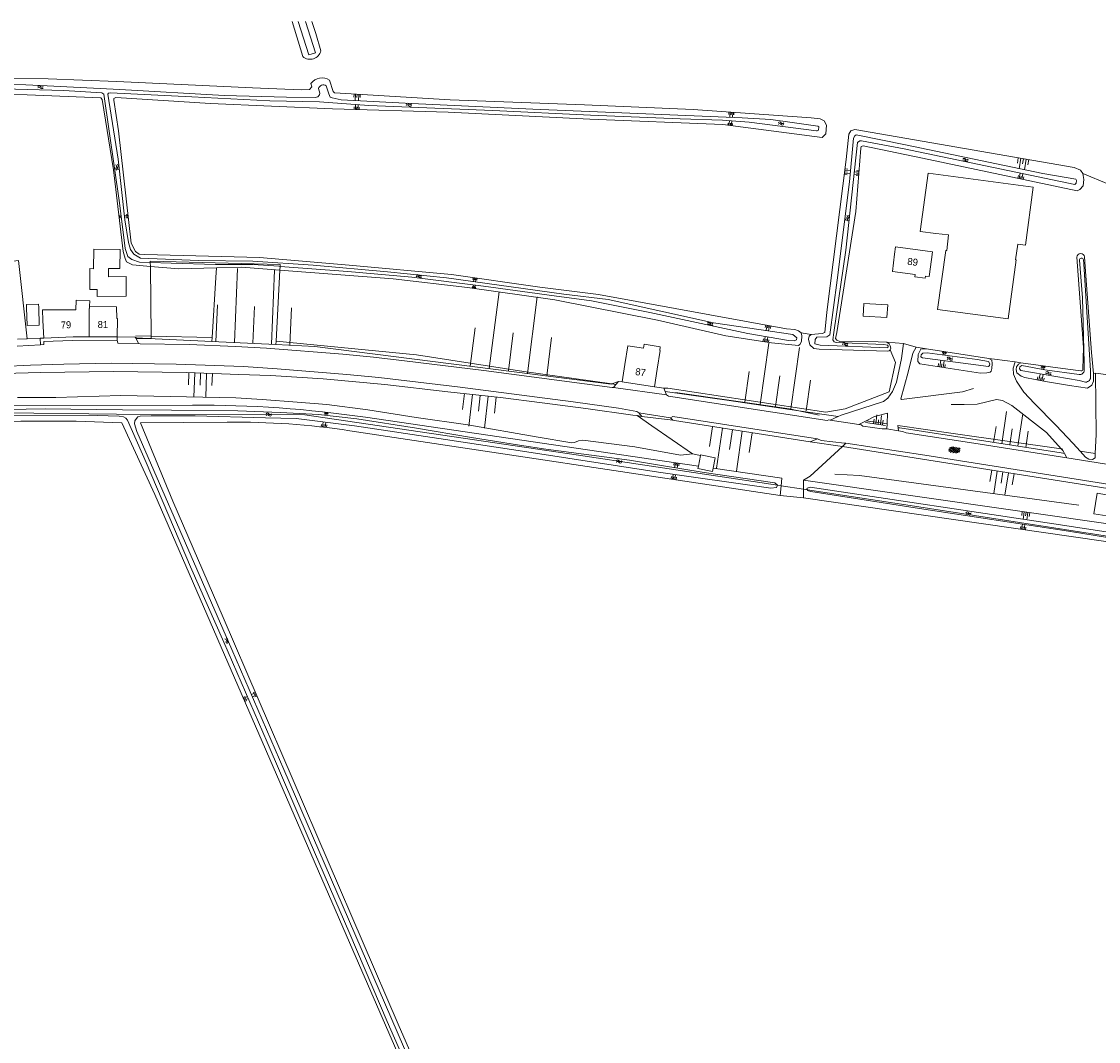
# Model space of a CAD drawing. Extents: x 99476 to 102828, y 406437 to 407931.
# Tile 159 of 162: x 102101 to 102406, y 407642 to 407931. Entities that reach past the tile are written whole.
import ezdxf

# ---------------------------------------------------------------- set-up
doc = ezdxf.new("R2010")
doc.units = 0
doc.header["$MEASUREMENT"] = 0
doc.linetypes.add('DGN Style 2', pattern=[60.553652, 36.332191, -24.221461])
for name, color, linetype, lineweight in [('BG_bijgebouw', 253, 'Continuous', 0), ('BG_dakoverstek', 253, 'Continuous', 13), ('BG_dakoverstek bijgebouw', 253, 'Continuous', 0), ('BG_gesloten verharding', 253, 'Continuous', 0), ('BG_heg haag', 253, 'Continuous', 0), ('BG_hek', 253, 'Continuous', 0), ('BG_hoofdgebouw', 253, 'Continuous', 13), ('BG_huisnummer', 253, 'Continuous', 0), ('BG_insteek sloot', 253, 'Continuous', 0), ('BG_kant onverhard', 253, 'DGN Style 2', 0), ('BG_kant sloot', 253, 'Continuous', 0), ('BG_kant verharding', 253, 'Continuous', 0), ('BG_schutting', 253, 'Continuous', 0), ('BG_talud', 253, 'Continuous', 0), ('BG_taludsymbool', 253, 'Continuous', 0), ('BG_tussenmuur', 253, 'Continuous', 0), ('BG_vlakafsluiter', 253, 'Continuous', 0), ('BG_watersymbool', 253, 'Continuous', 0)]:
    doc.layers.add(name, color=color, linetype=linetype, lineweight=lineweight)
doc.styles.add('Style-WORKING', font='WORKING.shx')

# ---------------------------------------------------------------- blocks, each defined once
blk = doc.blocks.new('WATERS')
at = {"layer": 'BG_watersymbool', "linetype": 'Continuous', "lineweight": 0}
for centre, start, end in [((-0.375, 0.25), 28.07249, 151.92751), ((-0.375, -0.2), 28.07249, 151.92751), ((0.375, 0.65), 208.07249, 331.92751), ((0.375, 0.2), 208.07249, 331.92751)]:
    blk.add_arc(centre, 0.425, start, end, dxfattribs=at)
blk = doc.blocks.new('S04')
at = {"layer": 'BG_taludsymbool', "linetype": 'Continuous', "lineweight": 0}
for p, q in [((-0.5, 0), (-0.5, -0.5)), ((-0.25, 0), (-0.25, -1)), ((0, 0), (0, -0.5)), ((0.25, 0), (0.25, -1)), ((0.5, 0), (0.5, -0.5))]:
    blk.add_line(p, q, dxfattribs=at)
blk = doc.blocks.new('S01GV4')
at = {"layer": 'BG_gesloten verharding', "linetype": 'Continuous', "lineweight": 0}
for p, q in [((0, 0.278304), (0.9421, 0.823239)), ((0, -0.181671), (1.741927, 0.823239)), ((0, 0.098949), (1.593645, -0.823239)), ((0.117, -0.579), (1.53, 0.238)), ((0.163, 0.466), (2.296, -0.767)), ((0.531, -0.801), (3.134, 0.701)), ((0.567, 0.694), (2.709, -0.545)), ((1.118159, 0.823239), (3.097745, -0.32208)), ((1.293565, -0.823239), (3.161206, 0.256049)), ((1.529745, 0.23842), (2.542019, 0.823239)), ((1.91699, 0.823239), (3.161206, 0.104286)), ((2.715943, 0.823239), (3.161206, 0.565645)), ((0, -0.363991), (0.793486, -0.823239)), ((2.092105, -0.823239), (3.161206, -0.205903))]:
    blk.add_line(p, q, dxfattribs=at)

msp = doc.modelspace()

# ---------------------------------------------------------------- linework, layer by layer
at = {"layer": 'BG_bijgebouw', "linetype": 'Continuous', "lineweight": 0, "flags": 128}
for points in [[(102357.548, 407887.807), (102387.308, 407883.853), (102385.123, 407867.408), (102382.969, 407867.685), (102382.293, 407863.304), (102382.505, 407863.275), (102380.191, 407846.596), (102360.182, 407849.23), (102362.598, 407865.963), (102362.818, 407865.933), (102363.365, 407870.316), (102359.723, 407870.768), (102355.356, 407871.31), (102357.548, 407887.807)], [(102122.636, 407854.904), (102122.643, 407852.952), (102130.842, 407852.981), (102130.823, 407858.537), (102125.793, 407858.519)], [(102106.121, 407849.79), (102106.09, 407850.794), (102102.608, 407850.683), (102102.64, 407849.69)], [(102102.64, 407849.69), (102102.8, 407844.69), (102106.27, 407844.8), (102106.121, 407849.79)], [(102339.19, 407847.36), (102339.44, 407850.94), (102346.18, 407850.55), (102345.93, 407846.97), (102339.19, 407847.36)]]:
    msp.add_lwpolyline(points, dxfattribs=at)
at = {"layer": 'BG_dakoverstek', "linetype": 'Continuous', "lineweight": 13, "flags": 128}
for points in [[(102120.464, 407850.18), (102120.53, 407851.737), (102116.673, 407851.884), (102116.558, 407849.15)], [(102120.464, 407850.18), (102128.137, 407850.044), (102128.147, 407846.682)]]:
    msp.add_lwpolyline(points, dxfattribs=at)
at = {"layer": 'BG_dakoverstek bijgebouw', "linetype": 'Continuous', "lineweight": 0}
for p, q in [((102125.793, 407858.519), (102125.805, 407860.771)), ((102293.216, 407808.02), (102292.615, 407805.009))]:
    msp.add_line(p, q, dxfattribs=at)
at = {"layer": 'BG_dakoverstek bijgebouw', "linetype": 'Continuous', "lineweight": 0, "flags": 128}
for points in [[(102125.805, 407860.771), (102125.806, 407860.881), (102129.087, 407860.844), (102129.145, 407866.231), (102121.653, 407866.313), (102121.593, 407860.794)], [(102121.593, 407860.794), (102120.56, 407860.799), (102120.528, 407854.915), (102122.636, 407854.904)], [(102296.818, 407804.394), (102297.401, 407807.319), (102293.241, 407808.147), (102293.216, 407808.02)], [(102292.615, 407805.009), (102292.47, 407804.281), (102296.63, 407803.453), (102296.818, 407804.394)], [(102408.082, 407790.886), (102404.404, 407791.513), (102405.395, 407797.332), (102409.073, 407796.705), (102408.082, 407790.886)]]:
    msp.add_lwpolyline(points, dxfattribs=at)
at = {"layer": 'BG_heg haag', "linetype": 'Continuous', "lineweight": 0}
msp.add_line((102155.138, 407841.325), (102156.228, 407858.323), dxfattribs=at)
at = {"layer": 'BG_hek', "linetype": 'Continuous', "lineweight": 0}
for p, q in [((102133.554, 407841.824), (102137.9, 407841.724)), ((102137.9, 407841.724), (102155.138, 407841.325)), ((102274.109, 407819.418), (102275.29, 407819.25)), ((102275.29, 407819.25), (102279.452, 407816.384))]:
    msp.add_line(p, q, dxfattribs=at)
at = {"layer": 'BG_hek', "linetype": 'Continuous', "lineweight": 0, "flags": 128}
msp.add_lwpolyline([(102348.309, 407834.309), (102346.552, 407826.013), (102334.12, 407821.198), (102328.68, 407820.231), (102283.979, 407826.986)], dxfattribs=at)
at = {"layer": 'BG_hoofdgebouw', "linetype": 'Continuous', "lineweight": 13}
for p, q in [((102107.53, 407841.16), (102107.31, 407846.16)), ((102128.34, 407846.49), (102128.32, 407841.49)), ((102128.32, 407841.49), (102120.326, 407841.516)), ((102271.84, 407833.72), (102271.11, 407828.77)), ((102280.23, 407827.43), (102280.95, 407832.38)), ((102271.11, 407828.77), (102280.23, 407827.43))]:
    msp.add_line(p, q, dxfattribs=at)
at = {"layer": 'BG_hoofdgebouw', "linetype": 'Continuous', "lineweight": 13, "flags": 128}
for points in [[(102348.11, 407864.93), (102347.46, 407859.952), (102353.906, 407859.112), (102353.827, 407858.507), (102356.758, 407858.125), (102356.834, 407858.708), (102357.866, 407858.573), (102358.49, 407863.38)], [(102348.11, 407864.93), (102348.373, 407866.946), (102358.775, 407865.591), (102358.49, 407863.38)], [(102116.558, 407849.15), (102107.177, 407849.181), (102107.31, 407846.16)], [(102128.34, 407846.49), (102128.341, 407846.681), (102128.147, 407846.682)], [(102120.326, 407841.516), (102115.88, 407841.53), (102107.53, 407841.16)], [(102271.84, 407833.72), (102272.697, 407839.021), (102277.068, 407838.315), (102277.252, 407839.452), (102281.851, 407838.709), (102281.683, 407837.671), (102281.802, 407837.652), (102280.95, 407832.38)]]:
    msp.add_lwpolyline(points, dxfattribs=at)
at = {"layer": 'BG_insteek sloot', "linetype": 'Continuous', "lineweight": 0}
for p, q in [((102357.154, 407838.153), (102374.738, 407835.448)), ((102084.48, 407821.95), (102149.59, 407822.244)), ((102138.953, 407796.931), (102129.65, 407817.25)), ((102198.546, 407818.789), (102292.615, 407805.009)), ((102315.77, 407796.72), (102194.077, 407814.997)), ((102322.3, 407801), (102322.305, 407798.457)), ((102425.607, 407786.161), (102322.3, 407801)), ((102316.026, 407799.412), (102315.77, 407796.72)), ((102322.305, 407798.457), (102322.31, 407796.02))]:
    msp.add_line(p, q, dxfattribs=at)
at = {"layer": 'BG_insteek sloot', "linetype": 'Continuous', "lineweight": 0, "flags": 128}
for points in [[(102177.798863, 407930.653), (102180.772, 407920.783)], [(102185.868, 407922.413), (102184.422, 407927.24), (102183.315957, 407930.653)], [(102183.079, 407913.105), (102183.327, 407912.177), (102182.641, 407911.451), (102180.325, 407911.395), (102166.508, 407911.935), (102128.224, 407913.679), (102108.754, 407914.501), (102091.605, 407914.587), (102090.669, 407914.403)], [(102321.645, 407842.617), (102320.935, 407843.225), (102319.865, 407843.601), (102317.532, 407843.826), (102264.419, 407853.505), (102247.816, 407855.57), (102222.827, 407859.162), (102193.836, 407861.787), (102168.559, 407863.994), (102136.08, 407864.781), (102134.552, 407864.925), (102133.447, 407865.631), (102132.251, 407868), (102128.699, 407899.774), (102127.318, 407908.421), (102127.348, 407908.915), (102127.922, 407909.197), (102154.641, 407907.521), (102189.128, 407905.981), (102221.888, 407905.013), (102261.93, 407903.027), (102299.522, 407901.545), (102327.616, 407897.846), (102328.612, 407898.887), (102328.812, 407901.375), (102328.197, 407902.576), (102327.093, 407903.183), (102324.513, 407903.39), (102291.104, 407905.79), (102260.461, 407907.076), (102222.476, 407908.491), (102189.759, 407910.464), (102189.313, 407910.908), (102188.362, 407914.083)], [(102091.138, 407910.104), (102102.884, 407909.954), (102123.685, 407909.054), (102124.081, 407908.626), (102127.219, 407888.698), (102129.965, 407865.622), (102130.534, 407863.679), (102130.967, 407862.691), (102132.598, 407861.855), (102137.668, 407861.436)], [(102324.546, 407842.151), (102327.616, 407842.506), (102328.337, 407842.738), (102328.899, 407848.471), (102334.396, 407891.633), (102335.146, 407898.859), (102335.735, 407899.789), (102336.856, 407900.122), (102398.841, 407889.418)], [(102401.289, 407887.731), (102401.578, 407885.969), (102401.44, 407884.205), (102400.494, 407883.148), (102399.757, 407882.801), (102355.943, 407892.043), (102339.218, 407895.475), (102338.595, 407895.309), (102338.515, 407894.831), (102337.157, 407876.95), (102331.754, 407842.78), (102331.386, 407841.082), (102331.733, 407840.605), (102332.656, 407840.212), (102343.448, 407840.158), (102345.896, 407839.984)], [(102398.841, 407889.418), (102400.676, 407888.636), (102401.289, 407887.731)], [(102401.36, 407832.473), (102401.513, 407838.546), (102399.645, 407864.022)], [(102401.81, 407864.106), (102402.02, 407861.316), (102403.802, 407837.121), (102404.355, 407831.188)], [(102137.668, 407861.436), (102145.713, 407860.77), (102156.403, 407861.047)], [(102156.403, 407861.047), (102163.434, 407861.229), (102174.275, 407860.387)], [(102174.275, 407860.387), (102206.31, 407857.899), (102227.382, 407855.516), (102252.042, 407851.989), (102281.018, 407846.266), (102300.345, 407841.787), (102313.251, 407839.794), (102320.91, 407839.122)], [(102320.91, 407839.122), (102321.286, 407839.404), (102321.791, 407840.212), (102321.831, 407841.778), (102321.645, 407842.617)], [(102346.838, 407837.835), (102346.575, 407837.527), (102346.17, 407837.457), (102326.804, 407838.005), (102325.242, 407838.248), (102324.119, 407839.3), (102323.798, 407840.831), (102323.974, 407841.672), (102324.546, 407842.151)], [(102345.896, 407839.984), (102346.541, 407839.527), (102346.888, 407838.965), (102346.987, 407838.344), (102346.838, 407837.835)], [(102374.738, 407835.448), (102375.595, 407834.923), (102375.683, 407834.016), (102375.543, 407832.548), (102375.367, 407831.832), (102375.104, 407831.502), (102374.171, 407831.334), (102372.35, 407831.302), (102355.24, 407833.86), (102354.693, 407834.601), (102354.78, 407836.547), (102355.495, 407838), (102357.154, 407838.153)], [(102397.561, 407827.814), (102390.749, 407828.865), (102384.914, 407830.056), (102383.88, 407830.366), (102382.662, 407831.383), (102382.46, 407832.336), (102382.537, 407833.077), (102383.139, 407833.819), (102383.759, 407834.215)], [(102383.759, 407834.215), (102397.119, 407832.422), (102400.774, 407831.888)], [(102404.355, 407831.188), (102404.345, 407829.017), (102403.893, 407827.897), (102402.588, 407827.039), (102397.561, 407827.814)], [(102159.431, 407817.433), (102134.9, 407817.22), (102144.028, 407795.068)], [(102296.818, 407804.394), (102316.23, 407801.55), (102316.026, 407799.412)], [(102144.028, 407795.068), (102158.304, 407762.15), (102207.722, 407647.199), (102254.323, 407540.619), (102294.771, 407446.991), (102333.699, 407357.596), (102333.734, 407357.055), (102333.808, 407356.586), (102333.492, 407356.202), (102332.255, 407355.466), (102331.396, 407355.495), (102331.109, 407355.59), (102317.891, 407385.058), (102275.707, 407481.677), (102236.29, 407573.205), (102194.943, 407668.169), (102138.953, 407796.931)], [(102322.31, 407796.02), (102458.097, 407776.443), (102465.356, 407775.338), (102472.596, 407774.118)]]:
    msp.add_lwpolyline(points, dxfattribs=at)
at = {"layer": 'BG_insteek sloot', "linetype": 'Continuous', "lineweight": 0}
for centre, radius, start, end in [((102182.85181, 407923.061738), 3.085168, 227.613216, 347.86144), ((102400.818008, 407832.429918), 0.543702, 265.357314, 4.544829), ((102108.664602, 407340.923398), 476.788652, 87.477366, 92.470215), ((102161.331845, 407596.873468), 220.567723, 81.462395, 90.493779)]:
    msp.add_arc(centre, radius, start, end, dxfattribs=at)
at = {"layer": 'BG_insteek sloot', "linetype": 'Continuous', "lineweight": 0, "extrusion": (0, 0, -1)}
for centre, radius, start, end in [((-102186.216374, 407910.915367), 3.825913, 34.911919, 124.112117), ((-102400.729837, 407864.003779), 1.08499, 0.962241, 174.593942), ((-102151.056812, 407494.456961), 327.790321, 89.743609, 98.330141)]:
    msp.add_arc(centre, radius, start, end, dxfattribs=at)
at = {"layer": 'BG_kant onverhard', "linetype": 'DGN Style 2', "lineweight": 0}
for p, q in [((102329.883, 407818.001), (102332.138, 407818.988)), ((102340.081, 407817.82), (102337.961, 407816.716)), ((102345.915, 407815.501), (102345.985, 407816.951)), ((102349.056, 407816.5), (102349.099, 407815.852)), ((102349.099, 407815.852), (102349.156, 407814.991)), ((102324.19, 407811.84), (102326.303, 407812.728)), ((102333.33, 407810.51), (102334.282, 407811.51)), ((102395.7, 407809.412), (102395.232, 407809.917)), ((102396.151, 407808.57), (102395.7, 407809.412)), ((102396.825, 407807.312), (102396.151, 407808.57))]:
    msp.add_line(p, q, dxfattribs=at)
at = {"layer": 'BG_kant onverhard', "linetype": 'DGN Style 2', "lineweight": 0, "flags": 128}
for points in [[(102332.138, 407818.988), (102332.985, 407819.358), (102344.978, 407823.238), (102346.151, 407824.161), (102347.466, 407826.087), (102348.662, 407828.72), (102350.08, 407835.378), (102350.597, 407839.648)], [(102354.239, 407838.602), (102353.246, 407836.899), (102351.886, 407831.522), (102349.835, 407823.959), (102350.016, 407823.779), (102367.321, 407825.966), (102371.341, 407827.259), (102374.424, 407829.092), (102376.151, 407830.444), (102376.471, 407831.727), (102376.604, 407834.241), (102376.341, 407835.201)], [(102382.169, 407834.429), (102381.605, 407832.629), (102381.73, 407830.937), (102382.526, 407829.034), (102384.64, 407825.918), (102387.67, 407822.642), (102393.647, 407816.564), (102398.604, 407811.371), (102400.58, 407809.18)], [(102404.836, 407808.571), (102405.072, 407813.887), (102404.884, 407831.288)], [(102395.232, 407809.917), (102391.022, 407814.458), (102381.271, 407822.134), (102378.611, 407823.539), (102376.907, 407823.83), (102371.432, 407822.483), (102367.766, 407822.374), (102362.953, 407822.392), (102354.348, 407821.512), (102348.789, 407820.543), (102349.056, 407816.5)], [(102345.985, 407816.951), (102346.131, 407819.993), (102342.405, 407819.029), (102340.081, 407817.82)], [(102400.58, 407809.18), (102402.048, 407807.553), (102403.033, 407806.931), (102404.016, 407806.836), (102404.782, 407807.347), (102404.836, 407808.571)]]:
    msp.add_lwpolyline(points, dxfattribs=at)
at = {"layer": 'BG_kant sloot', "linetype": 'Continuous', "lineweight": 0}
for p, q in [((102182.473, 407921.254), (102184.373, 407921.8)), ((102402.084, 407828.717), (102400.246, 407829.175))]:
    msp.add_line(p, q, dxfattribs=at)
at = {"layer": 'BG_kant sloot', "linetype": 'Continuous', "lineweight": 0, "flags": 128}
for points in [[(102182.473, 407921.254), (102179.50467, 407930.653)], [(102181.501474, 407930.653), (102184.373, 407921.8)], [(102137.655, 407862.541), (102134.571, 407862.657), (102132.431, 407863.409), (102131.309, 407864.263), (102130.557, 407866.519), (102128.987, 407879.448), (102124.473, 407910.116), (102123.978, 407910.477), (102113.198, 407911.14), (102092.547, 407911.728), (102091.347, 407911.939), (102090.964, 407912.812), (102091.078, 407912.927), (102092.325, 407913.194), (102108.509, 407912.496), (102128.999, 407911.446), (102158.494, 407909.728)], [(102149.379, 407909.358), (102126.409, 407910.516), (102125.818, 407910.416), (102125.672, 407910.135), (102128.603, 407891.788), (102130.477, 407874.625), (102131.483, 407868.218), (102132.053, 407866.242), (102132.964, 407864.943), (102134.909, 407863.795), (102151.241, 407863.146), (102166.633, 407862.94), (102183.723, 407861.799), (102204.727, 407859.91), (102221.36, 407858.208), (102254.568, 407853.584), (102267.077, 407852.117), (102296.896, 407845.523), (102319.305, 407842.172), (102320.46, 407841.252), (102320.315, 407840.675), (102319.693, 407840.377), (102318.05, 407840.505), (102306.605, 407842.517), (102278.876, 407848.408), (102262.365, 407851.693), (102251.861, 407853.099), (102231.903, 407855.88), (102211.553, 407858.363), (102193.507, 407860.029), (102174.332, 407861.455)], [(102187.388, 407912.504), (102188.124, 407910.235), (102188.54, 407909.297), (102189.051, 407909.084), (102191.616, 407908.531), (102211.498, 407907.529), (102245.822, 407905.857), (102275.478, 407904.7), (102305.004, 407903.41), (102313.072, 407902.921), (102318.513, 407902.227), (102326.388, 407901.111), (102326.636, 407900.864), (102326.559, 407899.958), (102326.248, 407899.743), (102325.969, 407899.726), (102306.982, 407902.163), (102299.456, 407902.737), (102287.429, 407903.166), (102262.143, 407904.203), (102234.507, 407905.481), (102199.477, 407906.904), (102185.46, 407907.938), (102171.43, 407908.197), (102149.379, 407909.358)], [(102158.494, 407909.728), (102176.122, 407909.231), (102184.254, 407909.137), (102185.041, 407909.37), (102185.481, 407909.981), (102185.577, 407910.41), (102185.217, 407911.694)], [(102336.829, 407898.381), (102337.271, 407898.597), (102351.167, 407895.816), (102390.013, 407887.714), (102399.32, 407886.058), (102399.519, 407885.729), (102399.474, 407884.987), (102399.049, 407884.558), (102350.846, 407894.629), (102338.742, 407896.969), (102338.266, 407896.919), (102337.562, 407896.472), (102334.273, 407866.064), (102330.942, 407842.708), (102330.625, 407840.664), (102330.973, 407840.121), (102331.533, 407839.892), (102345.088, 407839.384), (102346.042, 407839.156), (102346.241, 407838.893), (102346.227, 407838.448), (102327.02, 407839.139), (102325.572, 407839.596), (102325.615, 407840.733), (102326.12, 407841.41), (102328.961, 407841.533), (102329.796, 407842.112), (102331.825, 407857.523), (102335.376, 407885.377), (102336.488, 407897.672), (102336.829, 407898.381)], [(102174.332, 407861.455), (102174.034, 407861.477), (102166.77, 407861.952), (102156.076, 407862.006), (102143.574, 407862.319), (102137.655, 407862.541)], [(102401.699, 407832.053), (102401.706, 407834.186), (102401.212, 407852.55), (102400.342, 407863.186)], [(102401.479, 407863.263), (102401.583, 407862.207), (102403.458, 407831.902), (102403.508, 407830.373)], [(102357.325, 407836.999), (102356.044, 407836.93), (102355.603, 407836.417), (102355.557, 407835.906), (102356.019, 407835.578), (102374.62, 407833.106), (102374.963, 407833.453), (102375.009, 407833.932), (102374.612, 407834.524), (102371.404, 407835.092), (102357.325, 407836.999)], [(102400.246, 407829.175), (102383.78, 407831.993), (102383.448, 407832.487), (102383.511, 407833.048), (102384.101, 407833.379), (102390.55, 407832.21), (102400.258, 407830.873)], [(102314.973, 407799.572), (102314.976, 407799.578), (102314.248, 407800.234), (102294.223, 407803.193), (102281.592, 407805.251), (102273.11, 407806.706), (102249.53, 407809.806), (102242.005, 407810.907), (102228.5, 407813.077), (102212.903, 407815.746), (102196.024, 407818.309), (102185.174, 407819.553), (102174.509, 407820.122), (102162.396, 407820.584), (102143.605, 407820.812), (102129.833, 407820.852), (102107.915, 407821.162), (102097.14, 407820.955), (102081.859, 407820.196)], [(102096.523, 407819.402), (102122.658, 407819.259), (102128.839, 407819.148), (102130.035, 407818.945), (102130.723, 407818.548), (102131.188, 407817.991), (102136.45, 407805.981), (102149.046, 407776.481), (102158.425, 407755.216), (102170.727, 407726.991), (102182.547, 407699.338), (102194.059, 407672.753), (102204.605, 407647.984), (102214.984, 407624.426)], [(102214.319, 407629.177), (102185.288, 407696.364), (102175.455, 407719.222), (102160.715, 407753.134), (102152.369, 407772.168), (102133.882, 407814.809), (102133.169, 407816.976), (102133.276, 407817.758), (102133.734, 407818.413), (102134.129, 407818.877), (102134.797, 407819.102), (102137.94, 407819.19), (102150.326, 407819.176), (102170.19, 407818.664), (102178.928, 407818.398), (102195.398, 407816.393), (102221.117, 407812.533), (102242.856, 407809.226), (102281.294, 407803.273), (102313.121, 407798.727), (102314.7, 407798.934), (102314.973, 407799.572)], [(102472.593, 407776.861), (102461.502, 407778.639), (102448.378, 407780.166), (102428.877, 407783.176), (102393.153, 407788.628), (102324.21, 407799.078), (102323.389, 407798.778), (102323.275, 407798.563), (102323.426, 407798.286)], [(102323.426, 407798.286), (102323.508, 407798.135), (102324.366, 407797.807), (102355.132, 407793.017), (102397.23, 407786.611), (102412.317, 407784.148), (102437.22, 407780.264), (102456.833, 407777.799), (102469.532, 407775.808), (102472.595, 407775.259)]]:
    msp.add_lwpolyline(points, dxfattribs=at)
at = {"layer": 'BG_kant sloot', "linetype": 'Continuous', "lineweight": 0, "extrusion": (0, 0, -1)}
for centre, radius, start, end in [((-102186.598372, 407911.30599), 1.434831, 15.68938, 123.389535), ((-102400.91339, 407863.181819), 0.571406, 0.419249, 171.832204), ((-102402.044094, 407830.191566), 1.475106, 172.934891, 268.449807)]:
    msp.add_arc(centre, radius, start, end, dxfattribs=at)
at = {"layer": 'BG_kant sloot', "linetype": 'Continuous', "lineweight": 0}
msp.add_arc((102400.471001, 407832.082751), 1.22836, 260.014292, 358.61214, dxfattribs=at)
at = {"layer": 'BG_kant verharding', "linetype": 'Continuous', "lineweight": 0}
for p, q in [((102106.609, 407839.265), (102106.503, 407841.172)), ((102128.284, 407840.602), (102128.32, 407841.49)), ((102133.617, 407841.071), (102133.413, 407841.474)), ((102134.329, 407839.664), (102133.617, 407841.071)), ((102106.609, 407839.265), (102099.981, 407838.886)), ((102269.278, 407828.06), (102270.023, 407828.93)), ((102268.583, 407827.249), (102269.278, 407828.06)), ((102283.591, 407825.121), (102268.583, 407827.249)), ((102283.221, 407826.084), (102282.851, 407827.045)), ((102283.591, 407825.121), (102283.221, 407826.084)), ((102275.819, 407820.057), (102276.674, 407819.053)), ((102284.731, 407818.649), (102275.819, 407820.057)), ((102284.731, 407818.649), (102285.38, 407817.979)), ((102337.961, 407816.716), (102329.883, 407818.001)), ((102349.156, 407814.991), (102345.915, 407815.501)), ((102409.807, 407805.248), (102396.825, 407807.312))]:
    msp.add_line(p, q, dxfattribs=at)
at = {"layer": 'BG_kant verharding', "linetype": 'Continuous', "lineweight": 0, "flags": 128}
for points in [[(102128.284, 407840.602), (102115.602, 407840.528), (102107.597, 407840.177), (102107.582, 407839.321), (102106.609, 407839.265)], [(102134.329, 407839.664), (102128.453, 407839.732), (102128.284, 407840.602)], [(102268.583, 407827.249), (102268.236, 407827.222), (102231.965, 407832.008), (102209.526, 407834.788), (102200.734, 407835.799), (102192.062, 407836.588), (102170.473, 407838.286), (102161.769, 407838.837), (102148.642, 407839.359), (102134.815, 407839.545), (102134.329, 407839.664)], [(102275.819, 407820.057), (102275.211, 407820.469), (102270.011, 407821.383), (102257.207, 407823.149), (102224.503, 407827.391), (102202.231, 407830.023), (102193.216, 407830.929), (102173.526, 407832.516), (102163.991, 407833.128), (102144.978, 407833.83), (102126.583, 407834.091), (102113.198, 407833.843), (102103.821, 407833.566), (102095.96, 407833.186), (102087.603, 407832.548), (102080.148, 407831.848), (102063.807, 407829.91), (102055.834, 407828.725), (102037.817, 407825.722), (102024.514, 407823.018), (102003.488, 407818.34), (102000, 407817.487462)], [(102329.883, 407818.001), (102329.484, 407818.065), (102329.075, 407817.852), (102284.126, 407824.745), (102283.591, 407825.121)], [(102284.731, 407818.649), (102285.416, 407819.028), (102326.303, 407812.728)], [(102345.915, 407815.501), (102345.527, 407815.562), (102344.548, 407815.51), (102339.117, 407816.322), (102338.622, 407816.611), (102337.961, 407816.716)], [(102396.825, 407807.312), (102370.526, 407811.493), (102351.379, 407814.398), (102350.355, 407814.802), (102349.156, 407814.991)], [(102326.303, 407812.728), (102327.363, 407812.271), (102333.946, 407811.456), (102334.282, 407811.51)], [(102334.282, 407811.51), (102356.613, 407808.07), (102438.592, 407795.072), (102448.696, 407793.203), (102449.383, 407793.093)]]:
    msp.add_lwpolyline(points, dxfattribs=at)
at = {"layer": 'BG_schutting', "linetype": 'Continuous', "lineweight": 0}
msp.add_line((102260.811, 407821.308), (102274.109, 407819.418), dxfattribs=at)
at = {"layer": 'BG_talud', "linetype": 'Continuous', "lineweight": 0}
for p, q in [((102137.041, 407841.078), (102133.846, 407841.232)), ((102155.067, 407840.21), (102137.041, 407841.078)), ((102173.146, 407839.34), (102155.067, 407840.21)), ((102321.002, 407820.625), (102326.78, 407819.34)), ((102279.452, 407816.384), (102291, 407808.43)), ((102324.19, 407811.84), (102285.88, 407817.9)), ((102345.494, 407816.419), (102339.83, 407817.298)), ((102349.551, 407815.789), (102349.099, 407815.852)), ((102395.216, 407808.699), (102349.551, 407815.789)), ((102324.24, 407802.19), (102333.33, 407810.51)), ((102291, 407808.43), (102293.216, 407808.02)), ((102395.216, 407808.699), (102396.151, 407808.57))]:
    msp.add_line(p, q, dxfattribs=at)
at = {"layer": 'BG_talud', "linetype": 'Continuous', "lineweight": 0, "flags": 128}
for points in [[(102267.94, 407828.12), (102184.15, 407838.81), (102173.146, 407839.34)], [(102000, 407815.274616), (102004.108, 407816.453), (102015.653, 407818.763), (102031.752, 407822.475), (102048.043, 407825.708), (102063.489, 407828.223), (102074.127, 407829.624), (102089.065, 407830.959), (102106.6, 407831.447), (102127.209, 407831.758), (102147.914, 407831.463), (102162.647, 407830.835), (102171.598, 407830.596), (102186.529, 407829.662), (102203.932, 407828.101), (102221.782, 407826.017), (102236.689, 407824.346), (102248.461, 407822.887), (102260.811, 407821.308)], [(102286.15, 407825.75), (102318.33, 407821.22), (102321.002, 407820.625)], [(102100.076, 407824.396), (102110.97, 407824.424), (102129.365, 407824.944), (102161.824, 407824.261), (102169.326, 407823.79), (102179.207, 407823.103), (102187.583, 407822.363), (102199.133, 407820.934), (102212.828, 407818.733), (102227.474, 407816.662), (102246.772, 407813.253), (102256.865, 407811.598), (102257.563, 407811.695), (102258.717, 407812.127), (102259.937, 407812.273), (102274.614, 407810.393), (102287.564, 407808.078), (102291, 407808.43)], [(102333.33, 407810.51), (102426.85, 407795.7), (102506.66, 407781.84), (102553.06, 407771.14), (102587.57, 407761.05)], [(102331.232, 407802.673), (102338.153, 407802.29), (102400.19, 407793.98)]]:
    msp.add_lwpolyline(points, dxfattribs=at)
at = {"layer": 'BG_tussenmuur', "linetype": 'Continuous', "lineweight": 0}
msp.add_line((102120.438, 407849.569), (102120.464, 407850.18), dxfattribs=at)
at = {"layer": 'BG_tussenmuur', "linetype": 'Continuous', "lineweight": 0, "flags": 128}
msp.add_lwpolyline([(102120.326, 407841.516), (102120.352, 407849.569), (102120.438, 407849.569)], dxfattribs=at)
at = {"layer": 'BG_vlakafsluiter', "linetype": 'Continuous', "lineweight": 0}
for p, q in [((102408.593, 407884.688), (102401.289, 407887.731)), ((102137.668, 407861.436), (102137.655, 407862.541)), ((102137.9, 407841.724), (102137.668, 407861.436)), ((102156.228, 407858.323), (102156.403, 407861.047)), ((102174.275, 407860.387), (102173.2, 407840.342)), ((102174.332, 407861.455), (102174.275, 407860.387)), ((102100.144, 407840.873), (102102.669, 407840.992)), ((102102.669, 407840.992), (102106.503, 407841.172)), ((102106.503, 407841.172), (102107.53, 407841.16)), ((102128.32, 407841.49), (102133.413, 407841.474)), ((102133.846, 407841.232), (102133.413, 407841.474)), ((102133.617, 407841.071), (102137.041, 407841.078)), ((102155.067, 407840.21), (102155.138, 407841.325)), ((102324.546, 407842.151), (102321.645, 407842.617)), ((102173.146, 407839.34), (102173.2, 407840.342)), ((102350.597, 407839.648), (102345.896, 407839.984)), ((102348.309, 407834.309), (102346.838, 407837.835)), ((102350.597, 407839.648), (102354.239, 407838.602)), ((102357.154, 407838.153), (102354.239, 407838.602)), ((102376.341, 407835.201), (102374.738, 407835.448)), ((102376.341, 407835.201), (102382.169, 407834.429)), ((102383.759, 407834.215), (102382.169, 407834.429)), ((102268.184, 407828.215), (102270.023, 407828.93)), ((102270.023, 407828.93), (102271.11, 407828.77)), ((102404.884, 407831.288), (102404.355, 407831.188)), ((102404.884, 407831.288), (102408.549, 407830.752)), ((102267.94, 407828.12), (102268.184, 407828.215)), ((102268.184, 407828.215), (102269.278, 407828.06)), ((102280.23, 407827.43), (102282.851, 407827.045)), ((102283.979, 407826.986), (102282.851, 407827.045)), ((102275.29, 407819.25), (102276.674, 407819.053)), ((102321.002, 407820.625), (102332.138, 407818.988)), ((102276.674, 407819.053), (102285.38, 407817.979)), ((102285.88, 407817.9), (102285.38, 407817.979)), ((102340.081, 407817.82), (102345.985, 407816.951)), ((102333.33, 407810.51), (102324.19, 407811.84)), ((102400.58, 407809.18), (102404.836, 407808.571)), ((102324.24, 407802.19), (102322.3, 407801)), ((102316.026, 407799.412), (102314.973, 407799.572)), ((102322.305, 407798.457), (102316.026, 407799.412)), ((102323.426, 407798.286), (102322.305, 407798.457)), ((102322.31, 407796.02), (102315.77, 407796.72))]:
    msp.add_line(p, q, dxfattribs=at)
at = {"layer": 'BG_vlakafsluiter', "linetype": 'Continuous', "lineweight": 0, "flags": 128}
for points in [[(102065.402, 407837.731), (102060.943, 407857.925), (102100.388, 407863.091), (102102.867, 407841.004), (102102.669, 407840.992)], [(102137.655, 407862.541), (102137.65, 407862.927), (102174.362, 407862.011), (102174.332, 407861.455)], [(102137.041, 407841.078), (102137.908, 407841.08), (102137.9, 407841.724)], [(102173.2, 407840.342), (102212.911, 407836.44), (102243.22, 407831.753), (102268.184, 407828.215)], [(102283.221, 407826.084), (102301.331, 407823.518), (102321.002, 407820.625)], [(102314.973, 407799.572), (102258.741, 407808.125), (102181.376, 407819.459), (102128.085, 407819.715), (102096.887, 407820.044), (102078.625, 407818.808), (102054.921, 407815.784), (102031.596, 407811.085), (102012.336, 407806.085), (102000, 407802.417718)], [(102349.056, 407816.5), (102364.682, 407814.202), (102395.232, 407809.917)], [(102395.232, 407809.917), (102395.446, 407809.887), (102395.7, 407809.412)], [(102483.421, 407773.287), (102472.626, 407775.579), (102430.021, 407781.833), (102353.735, 407793.676), (102323.426, 407798.286)]]:
    msp.add_lwpolyline(points, dxfattribs=at)

# ---------------------------------------------------------------- block references
at = {"layer": 'BG_gesloten verharding', "linetype": 'Continuous', "lineweight": 0, "rotation": 350.970801}
msp.add_blockref('S01GV4', (102363.446, 407809.777), dxfattribs=at)
at = {"layer": 'BG_taludsymbool', "linetype": 'Continuous', "lineweight": 0}
for p, xscale, yscale, zscale, rotation in [((102196.146, 407910.079), 1.761193, 1.761193, 1.761193, 356.5494830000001), ((102195.998, 407905.778), 1.442612, 1.442612, 1.442612, 178.331663), ((102301.973, 407905.009), 1.427648, 1.427648, 1.427648, 355.902946), ((102301.583, 407901.274), 1.247563, 1.247563, 1.247563, 172.538892), ((102384.549, 407891.886), 3.030256, 3.030256, 3.030256, 350.195747), ((102333.96, 407888.207), 1.642099, 1.642099, 1.642099, 82.758133), ((102337.977, 407887.741), 1.386059, 1.386059, 1.386059, 265.613976), ((102383.7, 407886.188), 1.536066, 1.536066, 1.536066, 168.09021), ((102128.799, 407875.417), 0.669676, 0.669676, 0.669676, 96.774815), ((102131.391, 407875.692), 1.022376, 1.022376, 1.022376, 276.40208), ((102166.661, 407839.704), 20.896563, 20.896563, 20.896563, 177.520571), ((102229.113, 407855.268), 0.9233399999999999, 0.9233399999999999, 0.9233399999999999, 171.843571), ((102229.501, 407858.203), 1.117371, 1.117371, 1.117371, 351.819136), ((102238.918, 407831.889), 21.806335, 21.806335, 21.806335, 172.771022), ((102312.382, 407844.765), 1.475, 1.475, 1.475, 349.649987), ((102311.664, 407840.039), 1.586565, 1.586565, 1.586565, 171.226381), ((102314.382, 407821.794), 17.506438, 17.506438, 17.506438, 171.974965), ((102362.222, 407837.373), 1.018859, 1.018859, 1.018859, 351.249562), ((102361.346, 407832.947), 1.905829, 1.905829, 1.905829, 171.521263), ((102390.151, 407833.357), 1.07654, 1.07654, 1.07654, 352.366669), ((102151.873, 407831.169), 6.662666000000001, 6.662666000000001, 6.662666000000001, 358.099156), ((102389.321, 407829.157), 1.807419, 1.807419, 1.807419, 168.478691), ((102230.96, 407824.988), 9.045334, 9.045334, 9.045334, 353.378606), ((102187.457, 407820.22), 0.920891, 0.920891, 0.920891, 353.515521), ((102343.42, 407816.801), 2.622007, 2.622007, 2.622007, 172.571418), ((102380.649, 407810.974), 9.211625, 9.211625, 9.211625, 171.23303), ((102186.73, 407815.974), 1.478462, 1.478462, 1.478462, 173.514301), ((102302.221, 407815.282), 11.414106, 11.414106, 11.414106, 351.475191), ((102286.461, 407805.91), 1.446182, 1.446182, 1.446182, 351.690604), ((102285.621, 407801.248), 1.377341, 1.377341, 1.377341, 171.440437), ((102378.708, 407803.324), 6.389736, 6.389736, 6.389736, 350.99614), ((102385.258, 407791.957), 2.124859, 2.124859, 2.124859, 351.774564), ((102384.369, 407787.073), 1.482096, 1.482096, 1.482096, 171.815226), ((102164.119, 407739.057), 1.227997, 1.227997, 1.227997, 113.517169), ((102167.572, 407740.592), 1.278925, 1.278925, 1.278925, 293.257416)]:
    msp.add_blockref('S04', p, dxfattribs=dict(at, xscale=xscale, yscale=yscale, zscale=zscale, rotation=rotation))
at = {"layer": 'BG_watersymbool', "linetype": 'Continuous', "lineweight": 0}
for p in [(102106.598, 407911.87), (102210.732, 407906.909), (102316.004, 407901.582), (102368.106, 407891.305), (102213.568, 407858.477), (102295.947, 407844.93), (102334.085, 407839.289), (102363.753, 407835.124), (102391.572, 407831.038), (102171.175, 407819.337), (102270.198, 407806.047), (102369.011, 407791.35)]:
    msp.add_blockref('WATERS', p, dxfattribs=at)
for p, rotation in [((102128.438, 407889.527), 105.064234), ((102334.539, 407875.124), 267.592586), ((102159.125, 407755.514), 300.845905)]:
    msp.add_blockref('WATERS', p, dxfattribs=dict(at, rotation=rotation))

# ---------------------------------------------------------------- texts
at = {"layer": 'BG_huisnummer', "linetype": 'Continuous', "lineweight": 0, "style": 'Style-WORKING'}
for s, rotation, p in [('89', 352.469747, (102351.611, 407861.923)), ('79', 2.521908, (102112.368, 407843.848)), ('81', 359.828113, (102122.763, 407844.013)), ('87', 351.659133, (102274.656, 407830.775))]:
    msp.add_text(s, height=2, rotation=rotation, dxfattribs=at).set_placement(p)

doc.saveas('drawing.dxf')
